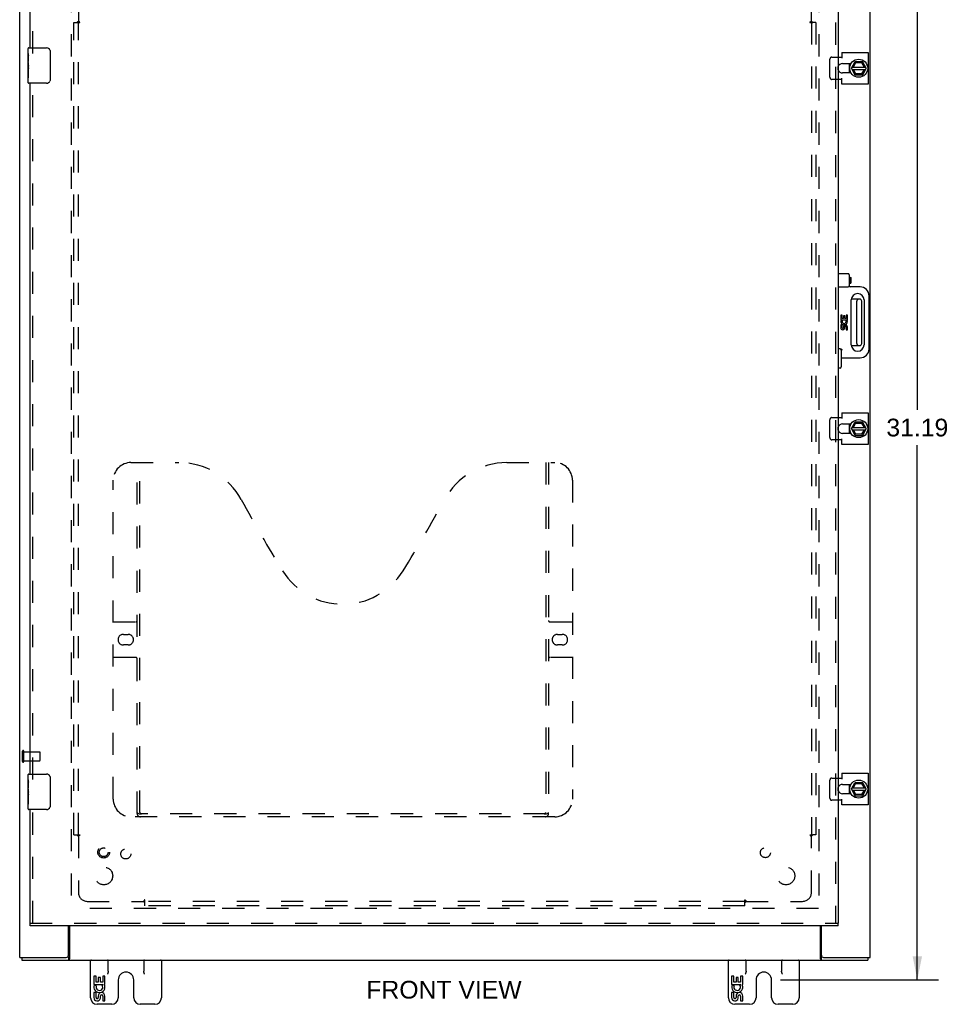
# Model space of a CAD drawing. Header units: inches. Extents: x 0 to 113, y 0 to 73.
# Tile 3 of 6: x 26 to 52, y 20 to 47. Entities that reach past the tile are written whole.
import ezdxf

# ---------------------------------------------------------------- set-up
doc = ezdxf.new("R2010")
doc.units = ezdxf.units.IN
doc.header["$LTSCALE"] = 6.233333
doc.header["$MEASUREMENT"] = 0
doc.linetypes.add('HIDDEN', pattern=[0.2, 0.1, -0.1])
doc.layers.get('0').update_dxf_attribs({"linetype": 'CONTINUOUS'})
for name, color, linetype in [('DEFAULT_2', 8, 'HIDDEN'), ('DIMENSIONS', 7, 'CONTINUOUS'), ('DOOR_ASSEMBLY', 7, 'CONTINUOUS'), ('SUBPANEL', 7, 'CONTINUOUS')]:
    doc.layers.add(name, color=color, linetype=linetype)
doc.styles.get("Standard").update_dxf_attribs({"font": 'arial.ttf'})
doc.dimstyles.new('DIMSTYLE_1', dxfattribs={"dimtxt": 0.5, "dimasz": 0.666667, "dimexe": 0.09, "dimexo": 0.07, "dimgap": 0.0375, "dimtad": 0, "dimtih": 1, "dimtoh": 1, "dimzin": 4, "dimdsep": 46, "dimtxsty": 'Standard', "dimblk": '_FILLED', "dimblk1": '_FILLED', "dimblk2": '_FILLED', "dimcen": 0.09, "dimadec": 3, "dimazin": 1, "dimtfac": 1, "dimtdec": 3, "dimtofl": 0, "dimtmove": 0, "dimatfit": 3, "dimldrblk": '_FILLED', "dimfxl": 0, "dimtolj": 1, "dimtzin": 4, "dimarcsym": 0})

# ---------------------------------------------------------------- blocks, each defined once
blk = doc.blocks.new('_FILLED')
at = {"color": 0, "linetype": 'ByBlock'}
blk.add_solid([(0, 0), (-1, 0.2), (-1, -0.2)], dxfattribs=at)
blk = doc.blocks.new('*D8')
at = {"layer": 'DIMENSIONS', "color": 2, "linetype": 'Continuous'}
for p, q in [((47.223, 51.424), (51.689, 51.424)), ((51.089, 51.424), (51.089, 36.33)), ((51.089, 20.237), (51.089, 35.33)), ((47.223, 20.237), (51.689, 20.237))]:
    blk.add_line(p, q, dxfattribs=at)
at = {"layer": 'DIMENSIONS', "color": 2, "linetype": 'Continuous', "xscale": 0.6666666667, "yscale": 0.6666666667, "zscale": 0.6666666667}
for p, rotation in [((51.089, 51.424), 90), ((51.089, 20.237), 270)]:
    blk.add_blockref('_FILLED', p, dxfattribs=dict(at, rotation=rotation))
at = {"layer": 'DIMENSIONS', "color": 2, "linetype": 'Continuous', "insert": (51.089, 36.08), "char_height": 0.5, "width": 1.74721, "attachment_point": 2, "line_spacing_factor": 0.9}
blk.add_mtext('31.19', dxfattribs=at)

msp = doc.modelspace()

# ---------------------------------------------------------------- linework, layer by layer
at = {"color": 3, "linetype": 'Continuous'}
for p, q in [((25.756, 20.874), (25.756, 50.724)), ((49.756, 20.874), (49.756, 50.724)), ((48.962, 46.42), (49.7, 46.42)), ((48.962, 46.42), (48.962, 46.256)), ((49.7, 46.42), (49.7, 45.527)), ((48.851, 46.287), (48.962, 46.287)), ((48.976, 46.107), (49.219, 46.107)), ((48.962, 45.66), (48.851, 45.66)), ((48.962, 45.527), (48.962, 45.691)), ((49.219, 45.841), (48.976, 45.841)), ((49.7, 45.527), (48.962, 45.527)), ((48.962, 36.245), (49.7, 36.245)), ((48.962, 36.245), (48.962, 36.081)), ((49.7, 36.245), (49.7, 35.352)), ((48.851, 36.112), (48.962, 36.112)), ((48.976, 35.932), (49.219, 35.932)), ((49.219, 35.666), (48.976, 35.666)), ((48.962, 35.485), (48.851, 35.485)), ((48.962, 35.352), (48.962, 35.516)), ((49.7, 35.352), (48.962, 35.352)), ((48.851, 25.937), (48.962, 25.937)), ((48.962, 26.07), (49.7, 26.07)), ((48.962, 26.07), (48.962, 25.906)), ((49.7, 26.07), (49.7, 25.177)), ((48.976, 25.757), (49.219, 25.757)), ((48.962, 25.31), (48.851, 25.31)), ((48.962, 25.177), (48.962, 25.341)), ((49.219, 25.491), (48.976, 25.491)), ((49.7, 25.177), (48.962, 25.177)), ((27.131, 20.934), (27.131, 21.767)), ((27.158, 21.767), (27.158, 20.829)), ((48.354, 20.829), (48.354, 21.767)), ((48.381, 20.934), (48.381, 21.767)), ((25.756, 20.874), (27.071, 20.874)), ((48.441, 20.874), (49.756, 20.874)), ((25.819, 20.799), (49.693, 20.799))]:
    msp.add_line(p, q, dxfattribs=at)
at = {"color": 7, "linetype": 'Continuous'}
for p, q in [((49.234, 45.978), (49.321, 46.148)), ((49.538, 46.154), (49.33, 46.154)), ((49.522, 46.143), (49.516, 46.132)), ((49.641, 45.978), (49.547, 46.148)), ((49.169, 46.107), (49.169, 45.99)), ((49.169, 45.958), (49.169, 45.841)), ((49.185, 45.93), (49.172, 45.927)), ((49.234, 45.969), (49.321, 45.789)), ((49.248, 45.94), (49.626, 45.94)), ((49.249, 46.008), (49.625, 46.008)), ((49.284, 46.008), (49.345, 46.125)), ((49.35, 45.818), (49.291, 45.94)), ((49.338, 46.134), (49.345, 46.125)), ((49.345, 46.125), (49.516, 46.132)), ((49.584, 45.94), (49.514, 45.818)), ((49.516, 46.132), (49.585, 46.008)), ((49.547, 45.789), (49.641, 45.969)), ((49.33, 45.784), (49.538, 45.784)), ((49.344, 45.808), (49.35, 45.818)), ((49.514, 45.818), (49.35, 45.818)), ((49.52, 45.808), (49.514, 45.818)), ((49.459, 39.455), (49.228, 39.455)), ((49.379, 38.203), (49.379, 39.395)), ((49.519, 38.203), (49.519, 39.395)), ((49.228, 38.143), (49.459, 38.143)), ((49.169, 35.932), (49.169, 35.815)), ((49.234, 35.803), (49.321, 35.973)), ((49.284, 35.833), (49.345, 35.95)), ((49.538, 35.979), (49.33, 35.979)), ((49.338, 35.959), (49.345, 35.95)), ((49.345, 35.95), (49.516, 35.957)), ((49.522, 35.968), (49.516, 35.957)), ((49.516, 35.957), (49.585, 35.833)), ((49.641, 35.803), (49.547, 35.973)), ((49.169, 35.783), (49.169, 35.666)), ((49.185, 35.755), (49.172, 35.752)), ((49.234, 35.794), (49.321, 35.614)), ((49.248, 35.765), (49.626, 35.765)), ((49.249, 35.833), (49.625, 35.833)), ((49.35, 35.643), (49.291, 35.765)), ((49.33, 35.609), (49.538, 35.609)), ((49.344, 35.633), (49.35, 35.643)), ((49.514, 35.643), (49.35, 35.643)), ((49.584, 35.765), (49.514, 35.643)), ((49.52, 35.633), (49.514, 35.643)), ((49.547, 35.614), (49.641, 35.794)), ((49.169, 25.757), (49.169, 25.64)), ((49.169, 25.608), (49.169, 25.491)), ((49.185, 25.58), (49.172, 25.577)), ((49.234, 25.628), (49.321, 25.798)), ((49.234, 25.619), (49.321, 25.439)), ((49.248, 25.59), (49.626, 25.59)), ((49.249, 25.658), (49.625, 25.658)), ((49.284, 25.658), (49.345, 25.775)), ((49.35, 25.468), (49.291, 25.59)), ((49.538, 25.804), (49.33, 25.804)), ((49.338, 25.784), (49.345, 25.775)), ((49.345, 25.775), (49.516, 25.782)), ((49.584, 25.59), (49.514, 25.468)), ((49.522, 25.793), (49.516, 25.782)), ((49.516, 25.782), (49.585, 25.658)), ((49.641, 25.628), (49.547, 25.798)), ((49.547, 25.439), (49.641, 25.619)), ((49.33, 25.434), (49.538, 25.434)), ((49.344, 25.458), (49.35, 25.468)), ((49.514, 25.468), (49.35, 25.468)), ((49.52, 25.458), (49.514, 25.468)), ((25.819, 20.874), (25.819, 20.799)), ((27.133, 20.874), (27.133, 20.799)), ((48.379, 20.874), (48.379, 20.799)), ((49.693, 20.874), (49.693, 20.799)), ((27.756, 19.734), (27.756, 20.799)), ((28.256, 20.486), (28.256, 20.799)), ((29.256, 20.799), (29.256, 20.486)), ((29.756, 20.799), (29.756, 19.734)), ((45.756, 19.734), (45.756, 20.799)), ((46.256, 20.486), (46.256, 20.799)), ((47.256, 20.799), (47.256, 20.486)), ((47.756, 20.799), (47.756, 19.734)), ((27.91, 20.339), (27.847, 20.339)), ((27.847, 20.339), (27.847, 20.108)), ((27.91, 20.171), (27.91, 20.339)), ((28.034, 20.307), (27.973, 20.307)), ((27.973, 20.307), (27.973, 20.171)), ((28.034, 20.171), (28.034, 20.307)), ((28.162, 20.339), (28.099, 20.339)), ((28.099, 20.339), (28.099, 20.171)), ((28.162, 20.108), (28.162, 20.339)), ((45.91, 20.339), (45.847, 20.339)), ((45.847, 20.339), (45.847, 20.108)), ((45.91, 20.171), (45.91, 20.339)), ((46.034, 20.307), (45.973, 20.307)), ((45.973, 20.307), (45.973, 20.171)), ((46.034, 20.171), (46.034, 20.307)), ((46.162, 20.339), (46.099, 20.339)), ((46.099, 20.339), (46.099, 20.171)), ((46.162, 20.108), (46.162, 20.339)), ((27.847, 20.108), (28.109, 20.108)), ((27.918, 20.072), (27.86, 20.097)), ((27.973, 20.171), (27.91, 20.171)), ((28.099, 20.171), (28.034, 20.171)), ((28.109, 20.108), (28.082, 20.089)), ((28.144, 20.108), (28.162, 20.108)), ((28.537, 20.237), (28.537, 19.734)), ((28.975, 19.734), (28.975, 20.237)), ((45.847, 20.108), (46.109, 20.108)), ((45.918, 20.072), (45.86, 20.097)), ((45.973, 20.171), (45.91, 20.171)), ((46.099, 20.171), (46.034, 20.171)), ((46.109, 20.108), (46.082, 20.089)), ((46.144, 20.108), (46.162, 20.108)), ((46.537, 20.237), (46.537, 19.734)), ((46.975, 19.734), (46.975, 20.237)), ((27.91, 19.878), (27.847, 19.878)), ((27.847, 19.878), (27.847, 19.741)), ((27.91, 19.741), (27.91, 19.878)), ((27.973, 19.783), (27.973, 19.741)), ((28.034, 19.721), (28.034, 19.79)), ((28.099, 19.783), (28.099, 19.647)), ((28.162, 19.647), (28.162, 19.783)), ((45.91, 19.878), (45.847, 19.878)), ((45.847, 19.878), (45.847, 19.741)), ((45.91, 19.741), (45.91, 19.878)), ((45.973, 19.783), (45.973, 19.741)), ((46.034, 19.721), (46.034, 19.79)), ((46.099, 19.783), (46.099, 19.647)), ((46.162, 19.647), (46.162, 19.783)), ((28.352, 19.549), (27.941, 19.549)), ((28.099, 19.647), (28.162, 19.647)), ((29.571, 19.549), (29.16, 19.549)), ((46.352, 19.549), (45.941, 19.549)), ((46.099, 19.647), (46.162, 19.647)), ((47.571, 19.549), (47.16, 19.549))]:
    msp.add_line(p, q, dxfattribs=at)
for points in [[(49.181, 45.929), (49.182, 45.919), (49.187, 45.901), (49.192, 45.883)], [(49.192, 45.883), (49.199, 45.866), (49.207, 45.849), (49.211, 45.841)], [(49.181, 35.754), (49.182, 35.744), (49.187, 35.726), (49.192, 35.708)], [(49.192, 35.708), (49.199, 35.691), (49.207, 35.674), (49.211, 35.666)], [(49.181, 25.579), (49.182, 25.569), (49.187, 25.551), (49.192, 25.533)], [(49.192, 25.533), (49.199, 25.516), (49.207, 25.499), (49.211, 25.491)], [(27.142, 20.878), (27.141, 20.877), (27.14, 20.876), (27.139, 20.875), (27.137, 20.875), (27.136, 20.874), (27.135, 20.874), (27.134, 20.874), (27.133, 20.874)], [(27.158, 20.885), (27.157, 20.885), (27.156, 20.885), (27.155, 20.885), (27.154, 20.885), (27.153, 20.885), (27.152, 20.885), (27.15, 20.884), (27.149, 20.883), (27.148, 20.883), (27.147, 20.882), (27.145, 20.881), (27.144, 20.88), (27.142, 20.878)], [(48.354, 20.885), (48.355, 20.885), (48.356, 20.885), (48.357, 20.885), (48.358, 20.885), (48.36, 20.885), (48.361, 20.885), (48.362, 20.884), (48.364, 20.883), (48.365, 20.883), (48.366, 20.882), (48.367, 20.881), (48.368, 20.88)], [(48.368, 20.88), (48.37, 20.878), (48.372, 20.877), (48.373, 20.876), (48.374, 20.875), (48.375, 20.875), (48.376, 20.874), (48.377, 20.874), (48.378, 20.874), (48.379, 20.874)], [(28.256, 20.486), (28.256, 20.478), (28.255, 20.47), (28.254, 20.462), (28.252, 20.454), (28.249, 20.445), (28.246, 20.436), (28.243, 20.427), (28.239, 20.418), (28.235, 20.408), (28.231, 20.399)], [(29.281, 20.399), (29.277, 20.408), (29.273, 20.418), (29.27, 20.427), (29.266, 20.436), (29.263, 20.445), (29.261, 20.454), (29.259, 20.462), (29.257, 20.47), (29.257, 20.478), (29.256, 20.486)], [(46.256, 20.486), (46.256, 20.478), (46.255, 20.47), (46.254, 20.462), (46.252, 20.454), (46.249, 20.445), (46.246, 20.436), (46.243, 20.427), (46.239, 20.418), (46.235, 20.408), (46.231, 20.399)], [(47.281, 20.399), (47.277, 20.408), (47.273, 20.418), (47.27, 20.427), (47.266, 20.436), (47.263, 20.445), (47.261, 20.454), (47.259, 20.462), (47.257, 20.47), (47.257, 20.478), (47.256, 20.486)]]:
    msp.add_lwpolyline(points, dxfattribs=at)
at = {"color": 3, "linetype": 'Continuous'}
for points in [[(27.149, 20.814), (27.148, 20.812), (27.147, 20.81), (27.145, 20.809), (27.144, 20.807), (27.143, 20.805), (27.142, 20.804), (27.141, 20.802), (27.139, 20.801), (27.138, 20.8), (27.137, 20.799), (27.136, 20.799), (27.135, 20.799), (27.134, 20.799), (27.133, 20.799)], [(27.158, 20.829), (27.157, 20.828), (27.156, 20.826), (27.155, 20.825), (27.153, 20.823), (27.152, 20.821), (27.151, 20.819), (27.149, 20.814)], [(48.354, 20.829), (48.355, 20.828), (48.357, 20.826), (48.358, 20.825), (48.359, 20.823), (48.36, 20.821), (48.361, 20.819)], [(48.361, 20.819), (48.364, 20.814), (48.365, 20.812), (48.366, 20.81), (48.367, 20.809), (48.368, 20.807), (48.369, 20.805), (48.371, 20.804), (48.372, 20.802), (48.373, 20.801), (48.374, 20.8), (48.375, 20.799), (48.377, 20.799), (48.378, 20.799), (48.379, 20.799), (48.379, 20.799)]]:
    msp.add_lwpolyline(points, dxfattribs=at)
at = {"color": 7, "linetype": 'Continuous'}
for centre in [(49.434, 45.974), (49.434, 35.799), (49.434, 25.624)]:
    msp.add_circle(centre, 0.254, dxfattribs=at)
for centre, radius, start, end in [((49.33, 46.144), 0.01, 90, 152.7647), ((49.538, 46.144), 0.01, 28.8968, 90), ((49.434, 45.974), 0.266, 150.0137, 190), ((49.434, 45.974), 0.281, 151.7622, 160.7964), ((49.434, 45.974), 0.281, 199.2036, 208.2378), ((49.243, 45.973), 0.01, 152.7647, 205.9948), ((49.632, 45.973), 0.01, 332.3947, 28.8968), ((49.434, 45.974), 0.266, 356.1514, 3.5482), ((49.33, 45.794), 0.01, 205.9948, 270), ((49.538, 45.794), 0.01, 270, 332.3947), ((49.439, 39.395), 0.06, 90, 180), ((49.459, 39.395), 0.06, 0, 90), ((49.439, 38.203), 0.06, 180, 270), ((49.459, 38.203), 0.06, 270, 360), ((49.434, 35.799), 0.266, 150.0137, 190), ((49.434, 35.799), 0.281, 151.7622, 160.7964), ((49.33, 35.969), 0.01, 90, 152.7647), ((49.538, 35.969), 0.01, 28.8968, 90), ((49.434, 35.799), 0.281, 199.2036, 208.2378), ((49.243, 35.798), 0.01, 152.7647, 205.9948), ((49.33, 35.619), 0.01, 205.9948, 270), ((49.538, 35.619), 0.01, 270, 332.3947), ((49.632, 35.798), 0.01, 332.3947, 28.8968), ((49.434, 35.799), 0.266, 356.1514, 3.5482), ((49.434, 25.624), 0.266, 150.0137, 190), ((49.434, 25.624), 0.281, 151.7622, 160.7964), ((49.243, 25.623), 0.01, 152.7647, 205.9948), ((49.33, 25.794), 0.01, 90, 152.7647), ((49.538, 25.794), 0.01, 28.8968, 90), ((49.632, 25.623), 0.01, 332.3947, 28.8968), ((49.434, 25.624), 0.266, 356.1514, 3.5482), ((49.434, 25.624), 0.281, 199.2036, 208.2378), ((49.33, 25.444), 0.01, 205.9948, 270), ((49.538, 25.444), 0.01, 270, 332.3947), ((27.781, 20.774), 0.025, 90, 180), ((28.231, 20.774), 0.025, 0, 90), ((29.281, 20.774), 0.025, 90, 180), ((29.731, 20.774), 0.025, 0, 90), ((45.781, 20.774), 0.025, 90, 180), ((46.231, 20.774), 0.025, 0, 90), ((47.281, 20.774), 0.025, 90, 180), ((47.731, 20.774), 0.025, 0, 90), ((28.756, 20.237), 0.219, 0, 180), ((46.756, 20.237), 0.219, 0, 180), ((28.005, 20.035), 0.157, 156.5966, 341.8791), ((28.005, 20.035), 0.0943, 156.5966, 35.1122), ((28.005, 20.035), 0.157, 25.737, 27.8532), ((28.008, 20.035), 0.154, 341.4199, 26.1963), ((46.005, 20.035), 0.157, 156.5966, 341.8791), ((46.005, 20.035), 0.0943, 156.5966, 35.1122), ((46.005, 20.035), 0.157, 25.737, 27.8532), ((46.008, 20.035), 0.154, 341.4199, 26.1963), ((27.942, 19.741), 0.0943, 179.9911, 347.4338), ((27.942, 19.741), 0.0314, 180, 0.0485), ((28.067, 19.783), 0.0943, 0, 180), ((28.068, 19.779), 0.0362, 83.4285, 161.7628), ((28.067, 19.783), 0.0314, 0, 81.2295), ((45.942, 19.741), 0.0943, 179.9911, 347.4338), ((45.942, 19.741), 0.0314, 180, 0.0485), ((46.067, 19.783), 0.0943, 0, 180), ((46.068, 19.779), 0.0362, 83.4285, 161.7628), ((46.067, 19.783), 0.0314, 0, 81.2295), ((27.941, 19.734), 0.185, 180, 270), ((28.352, 19.734), 0.185, 270, 360), ((29.16, 19.734), 0.185, 180, 270), ((29.571, 19.734), 0.185, 270, 360), ((45.941, 19.734), 0.185, 180, 270), ((46.352, 19.734), 0.185, 270, 360), ((47.16, 19.734), 0.185, 180, 270), ((47.571, 19.734), 0.185, 270, 360)]:
    msp.add_arc(centre, radius, start, end, dxfattribs=at)
at = {"color": 3, "linetype": 'Continuous'}
for centre, radius, start, end in [((48.976, 45.974), 0.133, 90, 159.8895), ((48.976, 45.974), 0.133, 200.1105, 270), ((48.976, 35.799), 0.133, 90, 159.8895), ((48.976, 35.799), 0.133, 200.1105, 270), ((48.976, 25.624), 0.133, 90, 159.8895), ((48.976, 25.624), 0.133, 200.1105, 270), ((27.071, 20.934), 0.06, 270, 360), ((48.441, 20.934), 0.06, 180, 270)]:
    msp.add_arc(centre, radius, start, end, dxfattribs=at)
at = {"layer": 'DEFAULT_2', "color": 8, "linetype": 'HIDDEN'}
for p, q in [((27.206, 49.424), (27.206, 22.174)), ((48.306, 49.424), (48.306, 22.174)), ((48.622, 45.72), (48.622, 46.227)), ((48.674, 46.287), (48.851, 46.287)), ((48.851, 45.66), (48.674, 45.66)), ((48.622, 35.545), (48.622, 36.052)), ((48.674, 36.112), (48.851, 36.112)), ((48.851, 35.485), (48.674, 35.485)), ((25.831, 26.406), (25.831, 26.69)), ((25.874, 26.406), (25.874, 26.69)), ((25.874, 26.672), (26.321, 26.672)), ((25.874, 26.424), (26.321, 26.424)), ((26.331, 26.434), (26.331, 26.662)), ((48.622, 25.37), (48.622, 25.877)), ((48.674, 25.937), (48.851, 25.937)), ((48.851, 25.31), (48.674, 25.31)), ((48.304, 22.249), (27.208, 22.249))]:
    msp.add_line(p, q, dxfattribs=at)
for points in [[(48.674, 46.287), (48.668, 46.287), (48.662, 46.286), (48.657, 46.284), (48.651, 46.281), (48.646, 46.278), (48.641, 46.274), (48.637, 46.27), (48.633, 46.265), (48.63, 46.259), (48.627, 46.253), (48.625, 46.247), (48.623, 46.241), (48.622, 46.234), (48.622, 46.227)], [(48.622, 45.72), (48.622, 45.713), (48.623, 45.707), (48.625, 45.7), (48.627, 45.694), (48.63, 45.688), (48.633, 45.682), (48.637, 45.677), (48.641, 45.673), (48.646, 45.669), (48.651, 45.666), (48.657, 45.663), (48.662, 45.661), (48.668, 45.66), (48.674, 45.66)], [(48.674, 36.112), (48.668, 36.112), (48.662, 36.111), (48.657, 36.109), (48.651, 36.106), (48.646, 36.103), (48.641, 36.099), (48.637, 36.095), (48.633, 36.09), (48.63, 36.084), (48.627, 36.078), (48.625, 36.072), (48.623, 36.066), (48.622, 36.059), (48.622, 36.052)], [(48.622, 35.545), (48.622, 35.538), (48.623, 35.532), (48.625, 35.525), (48.627, 35.519), (48.63, 35.513), (48.633, 35.507), (48.637, 35.502), (48.641, 35.498), (48.646, 35.494), (48.651, 35.491), (48.657, 35.488), (48.662, 35.486), (48.668, 35.485), (48.674, 35.485)], [(48.674, 25.937), (48.668, 25.937), (48.662, 25.936), (48.657, 25.934), (48.651, 25.931), (48.646, 25.928), (48.641, 25.924), (48.637, 25.92), (48.633, 25.915), (48.63, 25.909), (48.627, 25.903), (48.625, 25.897), (48.623, 25.891), (48.622, 25.884), (48.622, 25.877)], [(48.622, 25.37), (48.622, 25.363), (48.623, 25.357), (48.625, 25.35), (48.627, 25.344), (48.63, 25.338), (48.633, 25.332), (48.637, 25.327), (48.641, 25.323), (48.646, 25.319), (48.651, 25.316), (48.657, 25.313), (48.662, 25.311), (48.668, 25.31), (48.674, 25.31)]]:
    msp.add_lwpolyline(points, dxfattribs=at)
for centre, radius, start, end in [((48.976, 45.974), 0.133, 159.8895, 200.1105), ((48.976, 35.799), 0.133, 159.8895, 200.1105), ((25.853, 26.69), 0.0215, 360, 180), ((25.853, 26.406), 0.0215, 180, 0), ((26.321, 26.662), 0.01, 360, 90), ((26.321, 26.434), 0.01, 270, 0), ((48.976, 25.624), 0.133, 159.8895, 200.1105)]:
    msp.add_arc(centre, radius, start, end, dxfattribs=at)
at = {"layer": 'DOOR_ASSEMBLY', "color": 3, "linetype": 'Continuous'}
for p, q in [((26.051, 46.549), (26.051, 49.755)), ((48.851, 49.755), (48.851, 21.842)), ((26.051, 26.048), (26.051, 45.549)), ((26.051, 21.842), (26.051, 25.048)), ((48.851, 21.767), (26.051, 21.767))]:
    msp.add_line(p, q, dxfattribs=at)
at = {"layer": 'DOOR_ASSEMBLY', "color": 8, "linetype": 'HIDDEN'}
for p, q in [((26.126, 46.394), (26.126, 49.755)), ((48.776, 49.755), (48.776, 21.842)), ((26.126, 25.893), (26.126, 45.704)), ((28.896, 34.842), (30.251, 34.842)), ((29.071, 24.932), (29.071, 34.842)), ((29.151, 24.962), (29.151, 34.842)), ((39.501, 34.842), (40.856, 34.842)), ((40.601, 34.842), (40.601, 24.962)), ((40.681, 34.842), (40.681, 24.932)), ((28.396, 25.342), (28.396, 34.342)), ((41.356, 34.342), (41.356, 25.342)), ((28.396, 30.342), (29.031, 30.342)), ((40.721, 30.342), (41.356, 30.342)), ((28.682, 29.992), (28.819, 29.992)), ((40.932, 29.992), (41.069, 29.992)), ((28.819, 29.692), (28.682, 29.692)), ((41.069, 29.692), (40.932, 29.692)), ((29.031, 29.342), (28.396, 29.342)), ((41.356, 29.342), (40.721, 29.342)), ((26.126, 21.842), (26.126, 25.203)), ((40.856, 24.842), (28.896, 24.842)), ((40.597, 24.922), (29.155, 24.922)), ((26.051, 21.842), (48.851, 21.842))]:
    msp.add_line(p, q, dxfattribs=at)
at = {"layer": 'DOOR_ASSEMBLY', "color": 7, "linetype": 'Continuous'}
for p, q in [((25.991, 46.39), (25.991, 46.534)), ((26.006, 46.549), (26.516, 46.549)), ((26.616, 46.449), (26.616, 45.649)), ((25.991, 46.134), (25.991, 46.387)), ((26, 46.332), (25.991, 46.332)), ((25.991, 46.164), (26.001, 46.164)), ((26.001, 46.164), (26.001, 46.321)), ((25.991, 45.564), (25.991, 46.131)), ((25.994, 46.101), (25.991, 46.101)), ((25.991, 45.969), (26, 45.969)), ((25.991, 45.933), (26.001, 45.933)), ((25.991, 45.87), (26.001, 45.87)), ((26.001, 45.98), (26.001, 46.033)), ((26.001, 45.703), (26.001, 45.933)), ((25.991, 45.703), (26.001, 45.703)), ((26.516, 45.549), (26.006, 45.549)), ((49.136, 40.174), (48.851, 40.174)), ((49.166, 40.144), (49.166, 39.829)), ((49.166, 40.071), (49.185, 40.071)), ((49.185, 40.071), (49.213, 40.066)), ((49.185, 40.071), (49.185, 39.901)), ((49.213, 40.066), (49.213, 39.906)), ((48.851, 39.799), (49.136, 39.799)), ((49.166, 39.901), (49.185, 39.901)), ((49.185, 39.901), (49.213, 39.906)), ((49.476, 39.799), (49.196, 39.799)), ((49.726, 38.049), (49.726, 39.549)), ((49.226, 38.166), (49.226, 39.431)), ((49.586, 39.431), (49.586, 38.166)), ((48.967, 39.005), (48.93, 39.005)), ((48.93, 39.005), (48.93, 38.867)), ((48.967, 38.905), (48.967, 39.005)), ((49.041, 38.986), (49.005, 38.986)), ((49.005, 38.986), (49.005, 38.905)), ((49.041, 38.905), (49.041, 38.986)), ((49.117, 39.005), (49.08, 39.005)), ((49.08, 39.005), (49.08, 38.905)), ((49.117, 38.867), (49.117, 39.005)), ((48.93, 38.867), (49.086, 38.867)), ((48.967, 38.73), (48.93, 38.73)), ((48.93, 38.73), (48.93, 38.648)), ((48.972, 38.846), (48.937, 38.861)), ((49.005, 38.905), (48.967, 38.905)), ((48.967, 38.648), (48.967, 38.73)), ((49.005, 38.674), (49.005, 38.648)), ((49.08, 38.905), (49.041, 38.905)), ((49.041, 38.636), (49.041, 38.674)), ((49.086, 38.867), (49.07, 38.856)), ((49.08, 38.674), (49.08, 38.592)), ((49.106, 38.867), (49.117, 38.867)), ((49.117, 38.592), (49.117, 38.674)), ((49.08, 38.592), (49.117, 38.592)), ((48.911, 38.049), (48.851, 38.049)), ((48.941, 38.019), (48.941, 37.541)), ((48.941, 37.799), (49.476, 37.799)), ((48.911, 37.511), (48.851, 37.511)), ((25.991, 25.889), (25.991, 26.033)), ((25.991, 25.634), (25.991, 25.886)), ((26.006, 26.048), (26.516, 26.048)), ((26.616, 25.948), (26.616, 25.148)), ((26, 25.831), (25.991, 25.831)), ((25.991, 25.664), (26.001, 25.664)), ((25.991, 25.063), (25.991, 25.631)), ((25.994, 25.601), (25.991, 25.601)), ((26.001, 25.664), (26.001, 25.82)), ((25.991, 25.469), (26, 25.469)), ((25.991, 25.433), (26.001, 25.433)), ((25.991, 25.37), (26.001, 25.37)), ((26.001, 25.48), (26.001, 25.533)), ((26.001, 25.203), (26.001, 25.433)), ((25.991, 25.203), (26.001, 25.203)), ((26.516, 25.048), (26.006, 25.048)), ((26.051, 21.767), (26.051, 21.842)), ((48.851, 21.767), (48.851, 21.842))]:
    msp.add_line(p, q, dxfattribs=at)
for points in [[(26.609, 46.485), (26.611, 46.479), (26.613, 46.473), (26.614, 46.467), (26.615, 46.461), (26.615, 46.455), (26.616, 46.449)], [(25.991, 46.39), (25.991, 46.386), (25.991, 46.382), (25.992, 46.377), (25.993, 46.371), (25.995, 46.364), (25.996, 46.356), (25.998, 46.348), (25.999, 46.339), (26, 46.33), (26.001, 46.321)], [(25.991, 46.134), (25.991, 46.127), (25.991, 46.119), (25.992, 46.111), (25.993, 46.102), (25.995, 46.093), (25.996, 46.084), (25.997, 46.075), (25.998, 46.066), (25.999, 46.057), (26, 46.049), (26, 46.041), (26.001, 46.033)], [(26.001, 45.98), (26, 45.974), (26, 45.968), (25.999, 45.962), (25.999, 45.956), (25.998, 45.95), (25.998, 45.944)], [(26.616, 45.649), (26.615, 45.642), (26.615, 45.636), (26.614, 45.63), (26.613, 45.624), (26.611, 45.618), (26.609, 45.613)], [(48.971, 38.019), (48.964, 38.025), (48.958, 38.031), (48.951, 38.036), (48.944, 38.041), (48.938, 38.044), (48.931, 38.047), (48.925, 38.048), (48.919, 38.049)], [(25.991, 25.889), (25.991, 25.886), (25.991, 25.882), (25.992, 25.877), (25.993, 25.871), (25.995, 25.864), (25.996, 25.856), (25.998, 25.848), (25.999, 25.839), (26, 25.83), (26.001, 25.82)], [(26.609, 25.985), (26.611, 25.979), (26.613, 25.973), (26.614, 25.967), (26.615, 25.961), (26.615, 25.955), (26.616, 25.948)], [(25.991, 25.634), (25.991, 25.626), (25.991, 25.619), (25.992, 25.61), (25.993, 25.602), (25.995, 25.593), (25.996, 25.584), (25.997, 25.575), (25.998, 25.566), (25.999, 25.557), (26, 25.549), (26, 25.541), (26.001, 25.533)], [(26.001, 25.48), (26, 25.474), (26, 25.468), (25.999, 25.462), (25.999, 25.456), (25.998, 25.45), (25.998, 25.444)], [(26.616, 25.148), (26.615, 25.142), (26.615, 25.136), (26.614, 25.13), (26.613, 25.124), (26.611, 25.118), (26.609, 25.112)]]:
    msp.add_lwpolyline(points, dxfattribs=at)
at = {"layer": 'DOOR_ASSEMBLY', "color": 8, "linetype": 'HIDDEN'}
for points in [[(29.061, 24.962), (29.077, 24.951), (29.093, 24.942), (29.109, 24.934), (29.124, 24.927), (29.139, 24.924), (29.155, 24.922)], [(40.597, 24.922), (40.612, 24.924), (40.627, 24.927), (40.643, 24.934), (40.659, 24.942), (40.675, 24.951), (40.691, 24.962)]]:
    msp.add_lwpolyline(points, dxfattribs=at)
for radius in [0.164, 0.124]:
    msp.add_circle((28.126, 23.842), radius, dxfattribs=at)
at = {"layer": 'DOOR_ASSEMBLY', "color": 7, "linetype": 'Continuous'}
for centre, radius, start, end in [((26.006, 46.534), 0.015, 90, 180), ((26.516, 46.449), 0.1, 21.1999, 90), ((26.516, 45.649), 0.1, 270, 338.7946), ((26.006, 45.564), 0.015, 180, 270), ((49.136, 40.144), 0.03, 0, 90), ((49.136, 39.829), 0.03, 270, 360), ((49.196, 39.829), 0.03, 180, 270), ((49.476, 39.549), 0.25, 0, 90), ((49.406, 39.431), 0.18, 0, 180), ((49.024, 38.824), 0.0938, 156.5986, 341.8669), ((48.986, 38.648), 0.0563, 180.0244, 347.4828), ((49.024, 38.824), 0.0563, 156.5986, 35.1084), ((48.986, 38.648), 0.0187, 180, 0.0538), ((49.061, 38.674), 0.0563, 0.4502, 180.0538), ((49.06, 38.674), 0.0194, 359.9714, 180.0286), ((49.024, 38.824), 0.0938, 25.744, 27.8506), ((49.026, 38.824), 0.092, 341.4075, 26.2035), ((49.406, 38.166), 0.18, 180, 360), ((48.911, 38.019), 0.03, 0, 90), ((49.476, 38.049), 0.25, 270, 360), ((48.911, 37.541), 0.03, 270, 360), ((26.006, 26.033), 0.015, 90, 180), ((26.516, 25.948), 0.1, 21.1999, 90), ((26.006, 25.063), 0.015, 180, 270), ((26.516, 25.148), 0.1, 270, 338.7946)]:
    msp.add_arc(centre, radius, start, end, dxfattribs=at)
at = {"layer": 'DOOR_ASSEMBLY', "color": 8, "linetype": 'HIDDEN'}
for centre, radius, start, end in [((28.896, 34.342), 0.5, 90, 180), ((30.251, 32.842), 2, 28.4813, 90), ((39.501, 32.842), 2, 90, 151.5187), ((40.856, 34.342), 0.5, 0, 90), ((66.559, 52.54), 39.307, 208.4813, 211.8705), ((3.193, 52.54), 39.307, 328.1295, 331.5187), ((34.876, 32.842), 2, 211.8705, 328.1295), ((29.031, 30.382), 0.04, 270, 360), ((40.721, 30.382), 0.04, 180, 270), ((28.682, 29.842), 0.15, 90, 270), ((28.819, 29.842), 0.15, 270, 90), ((40.932, 29.842), 0.15, 90, 270), ((41.069, 29.842), 0.15, 270, 90), ((29.031, 29.302), 0.04, 0, 90), ((40.721, 29.302), 0.04, 90, 180), ((28.896, 25.342), 0.5, 180, 270), ((40.856, 25.342), 0.5, 270, 360), ((29.161, 24.932), 0.09, 180, 270), ((29.191, 24.962), 0.04, 180, 270), ((40.561, 24.962), 0.04, 270, 360), ((40.591, 24.932), 0.09, 270, 360)]:
    msp.add_arc(centre, radius, start, end, dxfattribs=at)
at = {"layer": 'DOOR_ASSEMBLY', "color": 7, "linetype": 'Continuous'}
for centre, start_param, end_param in [((26.191, 45.967), 3.141593, 3.403409), ((26.191, 25.466), -3.141593, -2.879776)]:
    msp.add_ellipse(centre, major_axis=(0.2, 0), ratio=0.432808, start_param=start_param, end_param=end_param, dxfattribs=at)
at = {"layer": 'SUBPANEL', "color": 8, "linetype": 'HIDDEN'}
for p, q in [((27.412, 48.892), (27.412, 47.303)), ((48.1, 47.303), (48.1, 48.892)), ((27.287, 24.33), (27.287, 47.267)), ((27.287, 47.267), (27.374, 47.267)), ((27.374, 47.267), (27.453, 47.267)), ((27.412, 24.33), (27.412, 47.267)), ((48.059, 47.267), (48.139, 47.267)), ((48.1, 47.267), (48.1, 24.33)), ((48.225, 47.267), (48.139, 47.267)), ((48.225, 47.267), (48.225, 24.33)), ((27.287, 24.33), (27.374, 24.33)), ((27.374, 24.33), (27.453, 24.33)), ((27.412, 24.294), (27.412, 22.705)), ((48.059, 24.33), (48.139, 24.33)), ((48.1, 22.705), (48.1, 24.294)), ((48.225, 24.33), (48.139, 24.33)), ((27.662, 22.455), (29.252, 22.455)), ((29.287, 22.416), (29.287, 22.496)), ((46.225, 22.455), (29.287, 22.455)), ((29.287, 22.33), (29.287, 22.416)), ((46.225, 22.33), (29.287, 22.33)), ((46.225, 22.416), (46.225, 22.496)), ((46.225, 22.33), (46.225, 22.416)), ((46.26, 22.455), (47.85, 22.455))]:
    msp.add_line(p, q, dxfattribs=at)
for points in [[(27.374, 47.267), (27.376, 47.269), (27.377, 47.27), (27.379, 47.271), (27.381, 47.272), (27.382, 47.274), (27.384, 47.275), (27.386, 47.276), (27.387, 47.278), (27.388, 47.279), (27.39, 47.28), (27.391, 47.282), (27.392, 47.283), (27.394, 47.284), (27.399, 47.29)], [(27.399, 47.29), (27.401, 47.292), (27.402, 47.293), (27.404, 47.295), (27.406, 47.296), (27.407, 47.298), (27.409, 47.299), (27.41, 47.3), (27.411, 47.302), (27.412, 47.303)], [(27.431, 47.29), (27.427, 47.293), (27.425, 47.294), (27.423, 47.295), (27.421, 47.297), (27.419, 47.298), (27.417, 47.299), (27.415, 47.3), (27.414, 47.302), (27.412, 47.303)], [(27.453, 47.267), (27.453, 47.269), (27.452, 47.27), (27.452, 47.272), (27.451, 47.273), (27.45, 47.274), (27.449, 47.276), (27.448, 47.277), (27.447, 47.278), (27.446, 47.28), (27.444, 47.281), (27.443, 47.282), (27.441, 47.283), (27.44, 47.284), (27.438, 47.286), (27.436, 47.287), (27.435, 47.288), (27.433, 47.289), (27.431, 47.29)], [(48.059, 47.267), (48.06, 47.269), (48.06, 47.27), (48.061, 47.272), (48.062, 47.273), (48.062, 47.274), (48.063, 47.276), (48.064, 47.277), (48.065, 47.278), (48.067, 47.28), (48.068, 47.281), (48.07, 47.282), (48.071, 47.283), (48.073, 47.284), (48.074, 47.286), (48.076, 47.287), (48.078, 47.288), (48.08, 47.289), (48.082, 47.29), (48.086, 47.293)], [(48.086, 47.293), (48.088, 47.294), (48.09, 47.295), (48.092, 47.297), (48.094, 47.298), (48.096, 47.299), (48.097, 47.3), (48.099, 47.302), (48.1, 47.303)], [(48.112, 47.292), (48.11, 47.293), (48.108, 47.295), (48.107, 47.296), (48.105, 47.298), (48.104, 47.299), (48.102, 47.3), (48.101, 47.302), (48.1, 47.303)], [(48.119, 47.284), (48.115, 47.288), (48.112, 47.292)], [(48.139, 47.267), (48.137, 47.269), (48.135, 47.27), (48.133, 47.271), (48.132, 47.272), (48.13, 47.274), (48.128, 47.275), (48.127, 47.276), (48.125, 47.278), (48.124, 47.279), (48.123, 47.28), (48.121, 47.282), (48.12, 47.283), (48.119, 47.284)], [(27.374, 24.33), (27.376, 24.329), (27.377, 24.327), (27.379, 24.326), (27.381, 24.325), (27.382, 24.323), (27.384, 24.322), (27.386, 24.321), (27.387, 24.319), (27.388, 24.318), (27.39, 24.317), (27.391, 24.315), (27.392, 24.314), (27.394, 24.313)], [(27.394, 24.313), (27.398, 24.309), (27.401, 24.306)], [(27.401, 24.306), (27.402, 24.304), (27.404, 24.302), (27.406, 24.301), (27.407, 24.299), (27.409, 24.298), (27.41, 24.297), (27.411, 24.295), (27.412, 24.294)], [(27.427, 24.304), (27.425, 24.303), (27.423, 24.302), (27.421, 24.3), (27.419, 24.299), (27.417, 24.298), (27.415, 24.297), (27.414, 24.296), (27.412, 24.294)], [(27.453, 24.33), (27.453, 24.328), (27.452, 24.327), (27.452, 24.325), (27.451, 24.324), (27.45, 24.323), (27.449, 24.322), (27.448, 24.32), (27.447, 24.319), (27.446, 24.318), (27.444, 24.316), (27.443, 24.315), (27.441, 24.314), (27.44, 24.313), (27.438, 24.311), (27.436, 24.31), (27.435, 24.309), (27.433, 24.308), (27.431, 24.307), (27.427, 24.304)], [(48.059, 24.33), (48.06, 24.328), (48.06, 24.327), (48.061, 24.325), (48.062, 24.324), (48.062, 24.323), (48.063, 24.322), (48.064, 24.32), (48.065, 24.319), (48.067, 24.318), (48.068, 24.316), (48.07, 24.315), (48.071, 24.314), (48.073, 24.313), (48.074, 24.311), (48.076, 24.31), (48.078, 24.309), (48.08, 24.308), (48.082, 24.307)], [(48.082, 24.307), (48.086, 24.304), (48.088, 24.303), (48.09, 24.302), (48.092, 24.3), (48.094, 24.299), (48.096, 24.298), (48.097, 24.297), (48.099, 24.296), (48.1, 24.294)], [(48.113, 24.307), (48.112, 24.306), (48.11, 24.304), (48.108, 24.302), (48.107, 24.301), (48.105, 24.299), (48.104, 24.298), (48.102, 24.297), (48.101, 24.295), (48.1, 24.294)], [(48.139, 24.33), (48.137, 24.329), (48.135, 24.327), (48.133, 24.326), (48.132, 24.325), (48.13, 24.323), (48.128, 24.322), (48.127, 24.321), (48.125, 24.319), (48.124, 24.318), (48.123, 24.317), (48.121, 24.315), (48.12, 24.314), (48.119, 24.313), (48.113, 24.307)], [(29.264, 22.473), (29.262, 22.469), (29.261, 22.467), (29.259, 22.465), (29.258, 22.463), (29.257, 22.461), (29.256, 22.459), (29.254, 22.458), (29.253, 22.456), (29.252, 22.455)], [(29.265, 22.442), (29.263, 22.443), (29.262, 22.445), (29.26, 22.446), (29.258, 22.448), (29.257, 22.45), (29.256, 22.451), (29.254, 22.452), (29.253, 22.454), (29.252, 22.455)], [(29.287, 22.496), (29.286, 22.495), (29.285, 22.495), (29.283, 22.494), (29.282, 22.493), (29.28, 22.492), (29.279, 22.491), (29.278, 22.49), (29.277, 22.489), (29.275, 22.488), (29.274, 22.487), (29.273, 22.485), (29.272, 22.484), (29.27, 22.482), (29.269, 22.481), (29.268, 22.479), (29.267, 22.477), (29.266, 22.475), (29.264, 22.473)], [(29.287, 22.416), (29.286, 22.418), (29.285, 22.42), (29.284, 22.421), (29.282, 22.423), (29.281, 22.425), (29.28, 22.426), (29.278, 22.428), (29.277, 22.429), (29.276, 22.431), (29.274, 22.432), (29.273, 22.433), (29.272, 22.435), (29.27, 22.436), (29.265, 22.442)], [(46.225, 22.496), (46.226, 22.495), (46.228, 22.495), (46.229, 22.494), (46.231, 22.493), (46.232, 22.492), (46.233, 22.491), (46.235, 22.49), (46.236, 22.489), (46.237, 22.488), (46.238, 22.487), (46.24, 22.485), (46.241, 22.484), (46.242, 22.482), (46.243, 22.481), (46.244, 22.479), (46.246, 22.477), (46.247, 22.475), (46.248, 22.473), (46.25, 22.469)], [(46.225, 22.416), (46.226, 22.418), (46.228, 22.42), (46.229, 22.421), (46.23, 22.423), (46.231, 22.425), (46.233, 22.426), (46.234, 22.428), (46.235, 22.429), (46.237, 22.431), (46.238, 22.432), (46.239, 22.433), (46.241, 22.435), (46.242, 22.436)], [(46.242, 22.436), (46.246, 22.44), (46.249, 22.443)], [(46.249, 22.443), (46.251, 22.445), (46.252, 22.446), (46.254, 22.448), (46.255, 22.45), (46.257, 22.451), (46.258, 22.452), (46.259, 22.454), (46.26, 22.455)], [(46.25, 22.469), (46.252, 22.467), (46.253, 22.465), (46.254, 22.463), (46.256, 22.461), (46.257, 22.459), (46.258, 22.458), (46.259, 22.456), (46.26, 22.455)]]:
    msp.add_lwpolyline(points, dxfattribs=at)
for centre, radius in [((28.75, 23.792), 0.141), ((46.801, 23.829), 0.141), ((28.131, 23.174), 0.25), ((47.381, 23.174), 0.25)]:
    msp.add_circle(centre, radius, dxfattribs=at)
for centre, start, end in [((27.662, 22.705), 180, 270), ((47.85, 22.705), 270, 360)]:
    msp.add_arc(centre, 0.25, start, end, dxfattribs=at)

# ---------------------------------------------------------------- texts
at = {"layer": 'DIMENSIONS', "color": 2, "linetype": 'Continuous', "insert": (37.73, 20.211), "char_height": 0.5, "width": 4.37546, "attachment_point": 2, "line_spacing_factor": 0.9}
msp.add_mtext('FRONT VIEW', dxfattribs=at)

# ---------------------------------------------------------------- dimensions: what is measured, and where the dimension line sits
at = {"layer": 'DIMENSIONS', "color": 2, "linetype": 'Continuous'}
dim = msp.add_linear_dim(base=(51.089, 20.237), p1=(47.153, 51.424), p2=(47.153, 20.237), angle=270, dimstyle='DIMSTYLE_1', dxfattribs=at)
dim.commit()
dim.dimension.update_dxf_attribs({"geometry": '*D8', "text_midpoint": (51.088, 35.827), "dimtype": 160})

doc.saveas('drawing.dxf')
